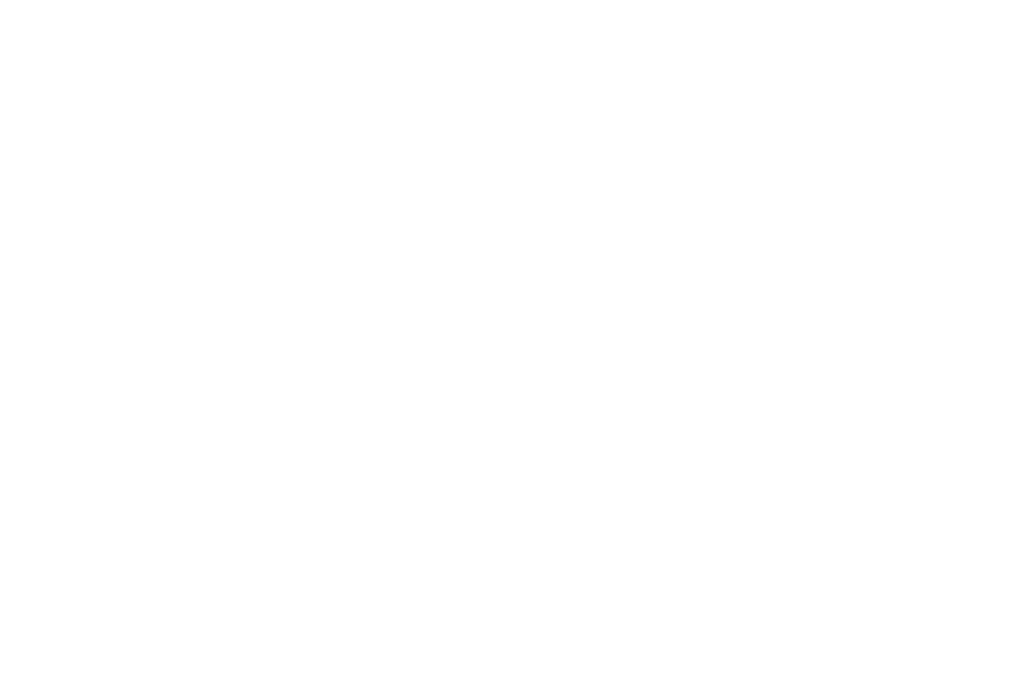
# Model space of a CAD drawing. Header units: millimetres. Extents: x 0 to 658, y -2 to 210.
# Tile 3 of 3: x 357 to 658, y 6 to 205. Entities that reach past the tile are written whole.
import ezdxf

# ---------------------------------------------------------------- set-up
doc = ezdxf.new("R2010")
doc.units = ezdxf.units.MM
doc.layers.add('图框', color=7, linetype='Continuous')
doc.styles.add('SLDTEXTSTYLE1', font='TXT', dxfattribs={"width": 0.7, "bigfont": 'bigfont'})

# ---------------------------------------------------------------- blocks, each defined once
blk = doc.blocks.new('SW_NOTE_0')
at = {"layer": '图框', "color": 0, "attachment_point": 1, "style": 'SLDTEXTSTYLE1'}
for s, insert, char_height in [('\\M+1928D\\M+181461\\M+18141\\M+190E6\\M+1967B\\M+19046导电氧\\M+189BB\\M+18DDD\\M+198F4喷\\M+18EBD处\\M+1979D', (0, 5.46), 4.2333), ('2\\M+18141喷\\M+18EBD颜\\M+19046\\M+188C8\\M+19046卡为\\M+18F79\\M+1968C\\M+18CFA60-80um,\\M+19786纹\\M+18143\\M+192E8\\M+188CA\\M+18D45\\M+18ED5\\M+195C1', (9.53, -1.69), 4.23333), ('3\\M+18141喷\\M+18EBD\\M+18E67\\M+19770\\M+1E3DA氨酯\\M+196FB\\M+18EBD', (9.53, -8.83), 4.2333), ('4\\M+18141\\M+18A4F壳\\M+19668盐雾\\M+18143霉\\M+18BDB\\M+18143\\M+192AA热\\M+18143\\M+18D52\\M+19585蚀', (9.53, -15.98), 4.2333)]:
    blk.add_mtext(s, dxfattribs=dict(at, insert=insert, char_height=char_height))
blk = doc.blocks.new('SW_NOTE_1')
at = {"layer": '图框', "color": 0, "attachment_point": 1, "style": 'SLDTEXTSTYLE1'}
for s, insert, char_height in [('1\\M+18141\\M+1955C\\M+196CA\\M+195BD\\M+190AE\\M+18141\\M+19DD9锐\\M+18A70\\M+18141\\M+19DD9\\M+196D1\\M+18E68\\M+18141\\M+19DD9划\\M+18DAD\\M+18141\\M+19DD9变\\M+18C60', (0, 6.82), 5.29167), ('2\\M+18141\\M+18F8A\\M+1974C\\M+196A2\\M+1928D\\M+18EDA\\M+190A1\\M+18CF6\\M+18DB7\\M+18BCF\\M+188C2GB/T1084-2400f级\\M+189C1\\M+18D48', (0, -1.73), 5.29167), ('3\\M+18141\\M+196A2\\M+1928D\\M+18D45\\M+188CA\\M+18CF6\\M+18DB7\\M+18BCF\\M+188C2\\M+1817D0.1', (0, -10.29), 5.2917), ('4\\M+18141\\M+196A2\\M+1928D圆\\M+18A70\\M+18BCF为R1.5', (0, -18.85), 5.2917), ('5\\M+18141\\M+196A2\\M+1928D\\M+18EDA\\M+190A1\\M+18E51\\M+18FC6SERP\\M+195B6\\M+18C8F\\M+189C1\\M+18D48', (0, -27.4), 5.2917)]:
    blk.add_mtext(s, dxfattribs=dict(at, insert=insert, char_height=char_height))

msp = doc.modelspace()

# ---------------------------------------------------------------- block references
at = {"layer": '图框'}
for name, p in [('SW_NOTE_0', (141.17474394, 198.45773876)), ('SW_NOTE_1', (27.57201433, 44.26723091))]:
    msp.add_blockref(name, p, dxfattribs=at)

# ---------------------------------------------------------------- texts
at = {"layer": '图框', "insert": (229.06328089, 11.86473492), "char_height": 4.7625, "attachment_point": 1, "style": 'SLDTEXTSTYLE1'}
msp.add_mtext('\\M+19BF6东\\M+18FBC\\M+19581\\M+194F7\\M+19467\\M+18B5A术\\M+1974C\\M+18CC0\\M+18CF6\\M+18E69', dxfattribs=at)

doc.saveas('drawing.dxf')
